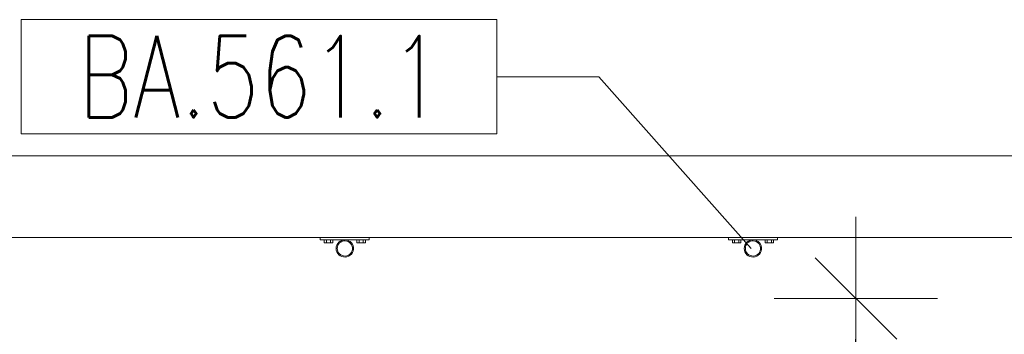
# Model space of a CAD drawing. Header units: millimetres. Extents: x 6807 to 7919, y 15387 to 15883.
# Tile 14 of 120: x 6920.67 to 6944.8, y 15600.56 to 15608.28. Entities that reach past the tile are written whole.
import ezdxf

# ---------------------------------------------------------------- set-up
doc = ezdxf.new("R2010")
doc.units = ezdxf.units.MM
doc.header["$LTSCALE"] = 10
for name, color, linetype, lineweight in [('PS_DIM', 4, 'Continuous', 13), ('PS_Pos', 1, 'Continuous', 15), ('PS_SOLID', 7, 'Continuous', 30)]:
    doc.layers.add(name, color=color, linetype=linetype, lineweight=lineweight)
doc.styles.add('simplex', font='simplex.shx', dxfattribs={"width": 0.75})
doc.dimstyles.new('1_100_PRZ', dxfattribs={"dimtxt": 2, "dimasz": 1, "dimexe": 2, "dimexo": 5, "dimgap": 1, "dimtad": 1, "dimdec": 0, "dimlfac": 100, "dimtxsty": 'simplex', "dimblk": 'dimznak', "dimcen": 2, "dimse1": 1, "dimse2": 1, "dimclrd": 256, "dimclrt": 7, "dimadec": 1, "dimazin": 0, "dimtfac": 1, "dimtdec": 0, "dimtix": 1, "dimtmove": 2, "dimatfit": 3, "dimldrblk": 'dim-grot', "dimfxl": 1, "dimarcsym": 0})

# ---------------------------------------------------------------- blocks, each defined once
blk = doc.blocks.new('dim-grot')
blk.add_hatch(color=256).paths.add_polyline_path([(0, 0), (-2, 0.5), (-2, -0.5)])
blk.add_lwpolyline([(0, 0), (-2, 0.5), (-2, -0.5), (0, 0)])
blk = doc.blocks.new('dimznak')
at = {"color": 0}
for points in [[(0, 2), (0, -2)], [(-2, 0), (2, 0)]]:
    blk.add_lwpolyline(points, dxfattribs=at)
at = {"color": 2}
blk.add_lwpolyline([(1, 1), (-1, -1)], dxfattribs=at)
blk = doc.blocks.new('*X302')
at = {"color": 1}
for p, q in [((6932.36, 15614.312, -0.807), (6920.703, 15614.312, -0.807)), ((6920.703, 15614.312, -0.807), (6920.703, 15611.512, -0.807)), ((6932.36, 15611.512, -0.807), (6932.36, 15614.312, -0.807)), ((6932.36, 15612.912, -0.807), (6934.86, 15612.912, -0.807)), ((6938.591, 15608.698, -0.807), (6934.86, 15612.912, -0.807)), ((6920.703, 15611.512, -0.807), (6932.36, 15611.512, -0.807))]:
    blk.add_line(p, q, dxfattribs=at)
at = {"color": 30, "style": 'simplex', "width": 0.75}
blk.add_text('BA.561.1', height=2, dxfattribs=at).set_placement((6922.103, 15611.912, -0.807))

msp = doc.modelspace()

# ---------------------------------------------------------------- linework, layer by layer
at = {"layer": 'PS_SOLID', "color": 253, "linetype": 'Continuous', "lineweight": 5}
for p, q in [((6968.922, 15604.942, -0.807), (6861.922, 15604.942, -0.807)), ((6861.922, 15602.942, -0.807), (6968.922, 15602.942, -0.807)), ((6861.922, 15602.942, -0.807), (6968.922, 15602.942, -0.807))]:
    msp.add_line(p, q, dxfattribs=at)
at = {"layer": 'PS_SOLID', "color": 133, "linetype": 'Continuous', "lineweight": 13}
for p, q in [((6928.036, 15602.942, -0.807), (6928.036, 15602.882, -0.807)), ((6928.036, 15602.882, -0.807), (6928.223, 15602.882, -0.807)), ((6928.132, 15602.882, -0.807), (6928.132, 15602.807, -0.807)), ((6928.132, 15602.807, -0.807), (6928.184, 15602.807, -0.807)), ((6928.184, 15602.807, -0.807), (6928.184, 15602.882, -0.807)), ((6928.184, 15602.807, -0.807), (6928.288, 15602.807, -0.807)), ((6928.223, 15602.882, -0.807), (6928.641, 15602.882, -0.807)), ((6928.288, 15602.882, -0.807), (6928.288, 15602.807, -0.807)), ((6928.288, 15602.807, -0.807), (6928.339, 15602.807, -0.807)), ((6928.339, 15602.807, -0.807), (6928.339, 15602.882, -0.807)), ((6928.441, 15602.754, -0.807), (6928.428, 15602.713, -0.807)), ((6928.462, 15602.791, -0.807), (6928.441, 15602.754, -0.807)), ((6928.453, 15602.708, -0.807), (6928.465, 15602.743, -0.807)), ((6928.489, 15602.824, -0.807), (6928.462, 15602.791, -0.807)), ((6928.465, 15602.743, -0.807), (6928.483, 15602.776, -0.807)), ((6928.483, 15602.776, -0.807), (6928.507, 15602.805, -0.807)), ((6928.523, 15602.85, -0.807), (6928.489, 15602.824, -0.807)), ((6928.507, 15602.805, -0.807), (6928.537, 15602.828, -0.807)), ((6928.562, 15602.869, -0.807), (6928.523, 15602.85, -0.807)), ((6928.537, 15602.828, -0.807), (6928.571, 15602.845, -0.807)), ((6928.603, 15602.88, -0.807), (6928.562, 15602.869, -0.807)), ((6928.571, 15602.845, -0.807), (6928.607, 15602.854, -0.807)), ((6928.645, 15602.882, -0.807), (6928.603, 15602.88, -0.807)), ((6928.607, 15602.854, -0.807), (6928.645, 15602.856, -0.807)), ((6928.646, 15602.882, -0.807), (6928.645, 15602.882, -0.807)), ((6928.645, 15602.856, -0.807), (6928.682, 15602.85, -0.807)), ((6928.689, 15602.875, -0.807), (6928.646, 15602.882, -0.807)), ((6928.648, 15602.882, -0.807), (6929.023, 15602.882, -0.807)), ((6928.682, 15602.85, -0.807), (6928.717, 15602.837, -0.807)), ((6928.729, 15602.86, -0.807), (6928.689, 15602.875, -0.807)), ((6928.717, 15602.837, -0.807), (6928.749, 15602.817, -0.807)), ((6928.765, 15602.838, -0.807), (6928.729, 15602.86, -0.807)), ((6928.749, 15602.817, -0.807), (6928.777, 15602.791, -0.807)), ((6928.796, 15602.808, -0.807), (6928.765, 15602.838, -0.807)), ((6928.777, 15602.791, -0.807), (6928.798, 15602.76, -0.807)), ((6928.821, 15602.773, -0.807), (6928.796, 15602.808, -0.807)), ((6928.798, 15602.76, -0.807), (6928.813, 15602.726, -0.807)), ((6928.813, 15602.726, -0.807), (6928.821, 15602.689, -0.807)), ((6928.838, 15602.734, -0.807), (6928.821, 15602.773, -0.807)), ((6928.846, 15602.692, -0.807), (6928.838, 15602.734, -0.807)), ((6928.932, 15602.882, -0.807), (6928.932, 15602.807, -0.807)), ((6928.932, 15602.807, -0.807), (6928.984, 15602.807, -0.807)), ((6928.984, 15602.882, -0.807), (6928.984, 15602.807, -0.807)), ((6928.984, 15602.807, -0.807), (6929.088, 15602.807, -0.807)), ((6929.023, 15602.882, -0.807), (6929.236, 15602.882, -0.807)), ((6929.088, 15602.882, -0.807), (6929.088, 15602.807, -0.807)), ((6929.088, 15602.807, -0.807), (6929.139, 15602.807, -0.807)), ((6929.139, 15602.807, -0.807), (6929.139, 15602.882, -0.807)), ((6929.236, 15602.882, -0.807), (6929.236, 15602.942, -0.807)), ((6938.036, 15602.942, -0.807), (6938.036, 15602.882, -0.807)), ((6938.036, 15602.882, -0.807), (6938.223, 15602.882, -0.807)), ((6938.132, 15602.882, -0.807), (6938.132, 15602.807, -0.807)), ((6938.132, 15602.807, -0.807), (6938.184, 15602.807, -0.807)), ((6938.184, 15602.807, -0.807), (6938.184, 15602.882, -0.807)), ((6938.184, 15602.807, -0.807), (6938.288, 15602.807, -0.807)), ((6938.223, 15602.882, -0.807), (6938.641, 15602.882, -0.807)), ((6938.288, 15602.882, -0.807), (6938.288, 15602.807, -0.807)), ((6938.288, 15602.807, -0.807), (6938.339, 15602.807, -0.807)), ((6938.339, 15602.807, -0.807), (6938.339, 15602.882, -0.807)), ((6938.441, 15602.754, -0.807), (6938.428, 15602.713, -0.807)), ((6938.462, 15602.791, -0.807), (6938.441, 15602.754, -0.807)), ((6938.453, 15602.708, -0.807), (6938.465, 15602.743, -0.807)), ((6938.489, 15602.824, -0.807), (6938.462, 15602.791, -0.807)), ((6938.465, 15602.743, -0.807), (6938.483, 15602.776, -0.807)), ((6938.483, 15602.776, -0.807), (6938.507, 15602.805, -0.807)), ((6938.523, 15602.85, -0.807), (6938.489, 15602.824, -0.807)), ((6938.507, 15602.805, -0.807), (6938.537, 15602.828, -0.807)), ((6938.562, 15602.869, -0.807), (6938.523, 15602.85, -0.807)), ((6938.537, 15602.828, -0.807), (6938.571, 15602.845, -0.807)), ((6938.603, 15602.88, -0.807), (6938.562, 15602.869, -0.807)), ((6938.571, 15602.845, -0.807), (6938.607, 15602.854, -0.807)), ((6938.645, 15602.882, -0.807), (6938.603, 15602.88, -0.807)), ((6938.607, 15602.854, -0.807), (6938.645, 15602.856, -0.807)), ((6938.646, 15602.882, -0.807), (6938.645, 15602.882, -0.807)), ((6938.645, 15602.856, -0.807), (6938.682, 15602.85, -0.807)), ((6938.689, 15602.875, -0.807), (6938.646, 15602.882, -0.807)), ((6938.648, 15602.882, -0.807), (6939.023, 15602.882, -0.807)), ((6938.682, 15602.85, -0.807), (6938.717, 15602.837, -0.807)), ((6938.729, 15602.86, -0.807), (6938.689, 15602.875, -0.807)), ((6938.717, 15602.837, -0.807), (6938.749, 15602.817, -0.807)), ((6938.765, 15602.838, -0.807), (6938.729, 15602.86, -0.807)), ((6938.749, 15602.817, -0.807), (6938.777, 15602.791, -0.807)), ((6938.796, 15602.808, -0.807), (6938.765, 15602.838, -0.807)), ((6938.777, 15602.791, -0.807), (6938.798, 15602.76, -0.807)), ((6938.821, 15602.773, -0.807), (6938.796, 15602.808, -0.807)), ((6938.798, 15602.76, -0.807), (6938.813, 15602.726, -0.807)), ((6938.813, 15602.726, -0.807), (6938.821, 15602.689, -0.807)), ((6938.838, 15602.734, -0.807), (6938.821, 15602.773, -0.807)), ((6938.846, 15602.692, -0.807), (6938.838, 15602.734, -0.807)), ((6938.932, 15602.882, -0.807), (6938.932, 15602.807, -0.807)), ((6938.932, 15602.807, -0.807), (6938.984, 15602.807, -0.807)), ((6938.984, 15602.882, -0.807), (6938.984, 15602.807, -0.807)), ((6938.984, 15602.807, -0.807), (6939.088, 15602.807, -0.807)), ((6939.023, 15602.882, -0.807), (6939.236, 15602.882, -0.807)), ((6939.088, 15602.882, -0.807), (6939.088, 15602.807, -0.807)), ((6939.088, 15602.807, -0.807), (6939.139, 15602.807, -0.807)), ((6939.139, 15602.807, -0.807), (6939.139, 15602.882, -0.807)), ((6939.236, 15602.882, -0.807), (6939.236, 15602.942, -0.807)), ((6928.428, 15602.713, -0.807), (6928.424, 15602.67, -0.807)), ((6928.424, 15602.67, -0.807), (6928.428, 15602.627, -0.807)), ((6928.428, 15602.627, -0.807), (6928.441, 15602.586, -0.807)), ((6928.441, 15602.586, -0.807), (6928.462, 15602.549, -0.807)), ((6928.45, 15602.67, -0.807), (6928.453, 15602.708, -0.807)), ((6928.453, 15602.633, -0.807), (6928.45, 15602.67, -0.807)), ((6928.465, 15602.597, -0.807), (6928.453, 15602.633, -0.807)), ((6928.462, 15602.549, -0.807), (6928.489, 15602.516, -0.807)), ((6928.483, 15602.564, -0.807), (6928.465, 15602.597, -0.807)), ((6928.507, 15602.535, -0.807), (6928.483, 15602.564, -0.807)), ((6928.489, 15602.516, -0.807), (6928.523, 15602.49, -0.807)), ((6928.537, 15602.512, -0.807), (6928.507, 15602.535, -0.807)), ((6928.523, 15602.49, -0.807), (6928.562, 15602.471, -0.807)), ((6928.571, 15602.496, -0.807), (6928.537, 15602.512, -0.807)), ((6928.607, 15602.486, -0.807), (6928.571, 15602.496, -0.807)), ((6928.645, 15602.484, -0.807), (6928.607, 15602.486, -0.807)), ((6928.682, 15602.49, -0.807), (6928.645, 15602.484, -0.807)), ((6928.717, 15602.503, -0.807), (6928.682, 15602.49, -0.807)), ((6928.749, 15602.523, -0.807), (6928.717, 15602.503, -0.807)), ((6928.729, 15602.48, -0.807), (6928.765, 15602.502, -0.807)), ((6928.777, 15602.549, -0.807), (6928.749, 15602.523, -0.807)), ((6928.765, 15602.502, -0.807), (6928.796, 15602.532, -0.807)), ((6928.798, 15602.58, -0.807), (6928.777, 15602.549, -0.807)), ((6928.796, 15602.532, -0.807), (6928.821, 15602.567, -0.807)), ((6928.813, 15602.614, -0.807), (6928.798, 15602.58, -0.807)), ((6928.821, 15602.651, -0.807), (6928.813, 15602.614, -0.807)), ((6928.821, 15602.689, -0.807), (6928.821, 15602.651, -0.807)), ((6928.821, 15602.567, -0.807), (6928.838, 15602.607, -0.807)), ((6928.838, 15602.607, -0.807), (6928.846, 15602.649, -0.807)), ((6928.846, 15602.649, -0.807), (6928.846, 15602.692, -0.807)), ((6938.428, 15602.713, -0.807), (6938.424, 15602.67, -0.807)), ((6938.424, 15602.67, -0.807), (6938.428, 15602.627, -0.807)), ((6938.428, 15602.627, -0.807), (6938.441, 15602.586, -0.807)), ((6938.441, 15602.586, -0.807), (6938.462, 15602.549, -0.807)), ((6938.45, 15602.67, -0.807), (6938.453, 15602.708, -0.807)), ((6938.453, 15602.633, -0.807), (6938.45, 15602.67, -0.807)), ((6938.465, 15602.597, -0.807), (6938.453, 15602.633, -0.807)), ((6938.462, 15602.549, -0.807), (6938.489, 15602.516, -0.807)), ((6938.483, 15602.564, -0.807), (6938.465, 15602.597, -0.807)), ((6938.507, 15602.535, -0.807), (6938.483, 15602.564, -0.807)), ((6938.489, 15602.516, -0.807), (6938.523, 15602.49, -0.807)), ((6938.537, 15602.512, -0.807), (6938.507, 15602.535, -0.807)), ((6938.523, 15602.49, -0.807), (6938.562, 15602.471, -0.807)), ((6938.571, 15602.496, -0.807), (6938.537, 15602.512, -0.807)), ((6938.607, 15602.486, -0.807), (6938.571, 15602.496, -0.807)), ((6938.645, 15602.484, -0.807), (6938.607, 15602.486, -0.807)), ((6938.682, 15602.49, -0.807), (6938.645, 15602.484, -0.807)), ((6938.717, 15602.503, -0.807), (6938.682, 15602.49, -0.807)), ((6938.749, 15602.523, -0.807), (6938.717, 15602.503, -0.807)), ((6938.729, 15602.48, -0.807), (6938.765, 15602.502, -0.807)), ((6938.777, 15602.549, -0.807), (6938.749, 15602.523, -0.807)), ((6938.765, 15602.502, -0.807), (6938.796, 15602.532, -0.807)), ((6938.798, 15602.58, -0.807), (6938.777, 15602.549, -0.807)), ((6938.796, 15602.532, -0.807), (6938.821, 15602.567, -0.807)), ((6938.813, 15602.614, -0.807), (6938.798, 15602.58, -0.807)), ((6938.821, 15602.651, -0.807), (6938.813, 15602.614, -0.807)), ((6938.821, 15602.689, -0.807), (6938.821, 15602.651, -0.807)), ((6938.821, 15602.567, -0.807), (6938.838, 15602.607, -0.807)), ((6938.838, 15602.607, -0.807), (6938.846, 15602.649, -0.807)), ((6938.846, 15602.649, -0.807), (6938.846, 15602.692, -0.807)), ((6928.562, 15602.471, -0.807), (6928.603, 15602.461, -0.807)), ((6928.603, 15602.461, -0.807), (6928.646, 15602.458, -0.807)), ((6928.646, 15602.458, -0.807), (6928.689, 15602.465, -0.807)), ((6928.689, 15602.465, -0.807), (6928.729, 15602.48, -0.807)), ((6938.562, 15602.471, -0.807), (6938.603, 15602.461, -0.807)), ((6938.603, 15602.461, -0.807), (6938.646, 15602.458, -0.807)), ((6938.646, 15602.458, -0.807), (6938.689, 15602.465, -0.807)), ((6938.689, 15602.465, -0.807), (6938.729, 15602.48, -0.807))]:
    msp.add_line(p, q, dxfattribs=at)

# ---------------------------------------------------------------- block references
at = {"layer": 'PS_Pos'}
msp.add_blockref('*X302', (0, -6.028), dxfattribs=at)

# ---------------------------------------------------------------- dimensions: what is measured, and where the dimension line sits
at = {"layer": 'PS_DIM'}
msp.add_linear_dim(base=(6941.16, 15601.442), p1=(6951.101, 15586.942, -0.807), p2=(6953.022, 15601.442, -0.807), angle=90, dimstyle='1_100_PRZ', dxfattribs=at).render()

doc.saveas('drawing.dxf')
